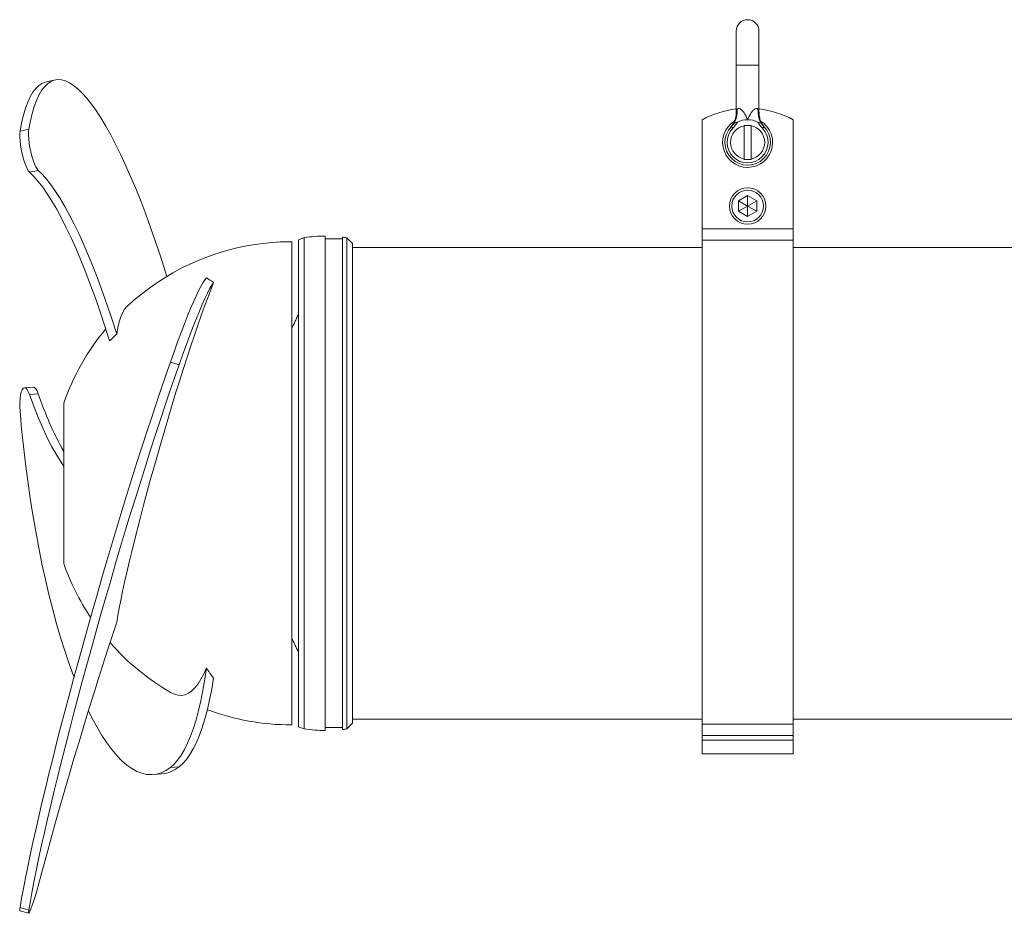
# Model space of a CAD drawing. Header units: millimetres. Extents: x 72 to 1027, y 260 to 830.
# Tile 1 of 3: x 72 to 505, y 260 to 654. Entities that reach past the tile are written whole.
import ezdxf

# ---------------------------------------------------------------- set-up
doc = ezdxf.new("R2010")
doc.units = ezdxf.units.MM

msp = doc.modelspace()

# ---------------------------------------------------------------- linework, layer by layer
at = {"color": 7, "linetype": 'Continuous', "lineweight": 15}
for p, q in [((387.54, 648.7), (387.54, 633.7)), ((397.54, 633.7), (397.54, 648.7)), ((387.54, 633.7), (387.54, 612.95)), ((397.54, 612.95), (397.54, 633.7)), ((87.89, 627.18), (84.04, 626.39)), ((372.54, 561.7), (372.54, 609.7)), ((392.54, 607.2), (391.04, 607.2)), ((391.04, 607.2), (391.04, 592.2)), ((394.04, 607.2), (392.54, 607.2)), ((394.04, 607.2), (394.04, 592.2)), ((412.54, 561.7), (412.54, 609.7)), ((72.43, 604.68), (76.28, 605.47)), ((392.54, 592.2), (391.04, 592.2)), ((394.04, 592.2), (392.54, 592.2)), ((76.57, 586.59), (80.42, 587.39)), ((392.54, 576.32), (388.54, 574.01)), ((392.54, 576.32), (396.54, 574.01)), ((392.54, 576.32), (392.54, 571.7)), ((388.54, 574.01), (388.54, 569.4)), ((388.54, 574.01), (392.54, 571.7)), ((396.54, 574.01), (392.54, 571.7)), ((396.54, 569.4), (396.54, 574.01)), ((392.54, 571.7), (388.54, 569.4)), ((392.54, 567.09), (388.54, 569.4)), ((392.54, 571.7), (392.54, 567.09)), ((392.54, 571.7), (396.54, 569.4)), ((396.54, 569.4), (392.54, 567.09)), ((372.54, 561.7), (412.54, 561.7)), ((372.54, 556.73), (372.54, 561.7)), ((412.54, 556.73), (412.54, 561.7)), ((191.94, 343.38), (191.94, 556.01)), ((197.44, 557.81), (194.94, 556.9)), ((194.94, 556.9), (194.94, 342.5)), ((197.44, 557.81), (197.44, 341.59)), ((206.74, 558.47), (206.74, 340.92)), ((214.24, 557.2), (206.74, 557.2)), ((214.24, 558.03), (214.24, 341.36)), ((218.74, 555.2), (216.16, 557.78)), ((216.16, 557.78), (216.16, 341.61)), ((218.74, 555.2), (218.74, 344.2)), ((372.54, 343.66), (372.54, 556.73)), ((372.54, 556.73), (412.54, 556.73)), ((412.54, 343.66), (412.54, 556.73)), ((372.54, 553.51), (218.74, 553.51)), ((524.04, 553.51), (412.54, 553.51)), ((138.57, 502.99), (142.42, 501.88)), ((78.18, 492.02), (74.34, 491.71)), ((76.57, 488.77), (80.42, 489.09)), ((91.64, 414.43), (91.64, 484.96)), ((194.94, 342.5), (197.44, 341.59)), ((216.16, 341.61), (218.74, 344.2)), ((218.74, 345.89), (372.54, 345.89)), ((372.54, 343.66), (412.54, 343.66)), ((372.54, 338.73), (372.54, 343.66)), ((412.54, 345.89), (524.04, 345.89)), ((412.54, 338.73), (412.54, 343.66)), ((206.74, 342.2), (214.24, 342.2)), ((372.54, 338.73), (412.54, 338.73)), ((372.54, 336.63), (372.54, 338.73)), ((412.54, 336.63), (412.54, 338.73)), ((372.54, 336.63), (412.54, 336.63)), ((372.54, 330.63), (372.54, 336.63)), ((412.54, 330.63), (412.54, 336.63)), ((372.54, 330.63), (412.54, 330.63)), ((138.57, 324.62), (142.42, 324.94)), ((131, 321.52), (134.85, 321.84)), ((72.38, 261.57), (76.23, 260.46)), ((72.43, 263.01), (76.28, 261.9))]:
    msp.add_line(p, q, dxfattribs=at)
at = {"color": 8, "linetype": 'Continuous', "lineweight": 15}
for p, q in [((387.54, 633.7), (392.54, 633.7)), ((392.54, 633.7), (397.54, 633.7))]:
    msp.add_line(p, q, dxfattribs=at)
at = {"color": 7, "linetype": 'Continuous', "lineweight": 15, "flags": 128}
for points in [[(72.43, 604.68), (73.13, 608.34), (73.93, 611.68), (74.83, 614.7), (75.82, 617.39), (76.9, 619.74), (78.07, 621.74), (79.33, 623.41), (80.67, 624.72), (82.09, 625.68), (83.59, 626.28), (84.04, 626.39)], [(76.28, 605.47), (76.98, 609.13), (77.78, 612.47), (78.68, 615.49), (79.66, 618.18), (80.75, 620.53), (81.92, 622.54), (83.17, 624.2), (84.51, 625.51), (85.94, 626.47), (87.44, 627.07), (89.01, 627.32), (90.66, 627.21), (92.37, 626.75), (94.14, 625.92), (95.98, 624.75), (97.87, 623.22), (99.82, 621.35), (101.81, 619.13), (103.84, 616.57), (105.91, 613.68), (108.02, 610.46), (110.15, 606.92), (112.31, 603.07), (114.49, 598.92), (116.68, 594.47), (118.89, 589.74), (121.1, 584.73), (123.31, 579.46), (125.51, 573.94), (127.71, 568.18), (129.89, 562.19), (132.05, 555.99), (134.19, 549.59), (136.3, 543), (137.01, 540.73)], [(386.03, 605.92), (385.89, 606.06), (385.76, 606.19), (385.63, 606.31), (385.52, 606.41), (385.43, 606.5), (385.37, 606.56), (385.32, 606.6), (385.31, 606.61)], [(399.04, 605.92), (399.19, 606.06), (399.32, 606.19), (399.45, 606.31), (399.56, 606.41), (399.65, 606.5), (399.71, 606.56), (399.75, 606.6), (399.77, 606.61)], [(76.57, 586.59), (76.05, 587.22), (75.5, 588.2), (74.93, 589.5), (74.37, 591.06), (73.85, 592.82), (73.37, 594.72), (72.97, 596.67), (72.65, 598.6), (72.43, 600.44), (72.32, 602.1), (72.32, 603.54), (72.43, 604.68)], [(80.42, 587.39), (79.9, 588.02), (79.34, 589), (78.78, 590.29), (78.22, 591.85), (77.69, 593.62), (77.22, 595.51), (76.81, 597.46), (76.49, 599.39), (76.27, 601.23), (76.16, 602.9), (76.16, 604.33), (76.28, 605.47)], [(111.82, 512.43), (109.78, 518.86), (107.7, 525.1), (105.6, 531.13), (103.48, 536.94), (101.35, 542.52), (99.21, 547.84), (97.06, 552.9), (94.92, 557.69), (92.78, 562.18), (90.65, 566.38), (88.55, 570.27), (86.46, 573.84), (84.41, 577.07), (82.39, 579.98), (80.4, 582.53), (78.46, 584.74), (76.57, 586.59)], [(114.99, 515.37), (112.98, 521.62), (110.94, 527.68), (108.87, 533.53), (106.79, 539.17), (104.7, 544.58), (102.59, 549.74), (100.49, 554.65), (98.39, 559.29), (96.29, 563.65), (94.21, 567.72), (92.15, 571.49), (90.11, 574.96), (88.09, 578.1), (86.11, 580.93), (84.17, 583.42), (82.27, 585.57), (80.42, 587.39)], [(157.57, 538.1), (156.31, 534.88), (154.98, 531.37), (153.59, 527.6), (152.15, 523.57), (150.66, 519.3), (149.12, 514.81), (147.55, 510.12), (145.95, 505.25), (144.33, 500.21), (142.68, 495.03), (141.03, 489.73), (139.38, 484.32), (137.72, 478.84), (136.08, 473.29), (134.45, 467.72), (132.85, 462.13), (131.27, 456.55), (129.73, 451), (128.24, 445.51), (126.79, 440.1), (125.39, 434.78), (124.05, 429.59), (122.78, 424.53), (121.58, 419.64), (120.45, 414.93), (119.4, 410.42), (118.44, 406.13), (117.56, 402.08), (116.78, 398.28), (116.08, 394.74), (115.49, 391.49), (114.99, 388.54)], [(138.57, 502.99), (140.2, 507.58), (141.78, 511.92), (143.3, 516), (144.76, 519.81), (146.16, 523.33), (147.48, 526.56), (148.73, 529.48), (149.9, 532.08), (150.98, 534.36), (151.98, 536.31), (152.89, 537.92), (153.71, 539.18), (154.43, 540.1)], [(142.42, 501.88), (144.05, 506.48), (145.63, 510.83), (147.16, 514.91), (148.62, 518.73), (150.02, 522.25), (151.34, 525.48), (152.59, 528.41), (153.76, 531.01), (154.85, 533.29), (155.84, 535.23), (156.75, 536.84), (157.57, 538.1)], [(114.99, 515.37), (115.49, 518.21), (116.08, 520.73), (116.78, 522.92), (117.56, 524.77), (118.44, 526.27), (119.4, 527.43), (119.49, 527.51)], [(72.43, 263.01), (73.13, 267.07), (73.93, 271.43), (74.83, 276.07), (75.82, 280.97), (76.9, 286.13), (78.07, 291.55), (79.33, 297.19), (80.67, 303.06), (82.09, 309.14), (83.59, 315.41), (85.16, 321.86), (86.81, 328.49), (88.52, 335.27), (90.3, 342.18), (92.13, 349.22), (94.03, 356.37), (95.97, 363.61), (97.96, 370.93), (99.99, 378.31), (102.06, 385.73), (104.17, 393.18), (106.3, 400.64), (108.46, 408.09), (110.64, 415.53), (112.84, 422.92), (115.04, 430.26), (117.25, 437.54), (119.46, 444.72), (121.67, 451.8), (123.86, 458.77), (126.04, 465.6), (128.21, 472.29), (130.35, 478.81), (132.46, 485.15), (134.53, 491.31), (136.57, 497.26), (138.57, 502.99)], [(76.28, 261.9), (76.98, 265.96), (77.78, 270.32), (78.68, 274.96), (79.66, 279.86), (80.75, 285.03), (81.92, 290.44), (83.17, 296.08), (84.51, 301.95), (85.94, 308.03), (87.44, 314.3), (89.01, 320.76), (90.66, 327.38), (92.37, 334.16), (94.14, 341.08), (95.98, 348.12), (97.87, 355.26), (99.82, 362.5), (101.81, 369.82), (103.84, 377.2), (105.91, 384.62), (108.02, 392.07), (110.15, 399.53), (112.31, 406.98), (114.49, 414.42), (116.68, 421.81), (118.89, 429.16), (121.1, 436.43), (123.31, 443.61), (125.51, 450.7), (127.71, 457.66), (129.89, 464.49), (132.05, 471.18), (134.19, 477.7), (136.3, 484.04), (138.38, 490.2), (140.42, 496.15), (142.42, 501.88)], [(76.57, 488.77), (76.05, 490.03), (75.5, 490.96), (74.93, 491.53), (74.37, 491.71), (73.85, 491.49), (73.37, 490.89), (72.97, 489.93), (72.65, 488.64), (72.43, 487.07), (72.32, 485.3), (72.32, 483.38), (72.43, 481.4)], [(80.42, 489.09), (79.9, 490.35), (79.34, 491.28), (78.78, 491.84), (78.22, 492.02), (78.18, 492.02)], [(91.64, 457.28), (90.65, 458.72), (88.55, 462.07), (86.46, 465.74), (84.41, 469.74), (82.39, 474.06), (80.4, 478.67), (78.46, 483.58), (76.57, 488.77)], [(72.43, 481.4), (73.13, 473.68), (73.93, 465.98), (74.83, 458.32), (75.82, 450.73), (76.9, 443.22), (78.07, 435.8), (79.33, 428.49), (80.67, 421.31), (82.09, 414.27), (83.59, 407.4), (85.16, 400.69), (86.81, 394.18), (88.52, 387.87), (90.3, 381.77), (92.13, 375.91), (94.03, 370.29), (95.97, 364.92), (96.18, 364.38)], [(114.99, 388.54), (112.98, 382.47), (110.94, 376.22), (108.87, 369.82), (106.79, 363.28), (104.7, 356.6), (102.59, 349.82), (100.49, 342.94), (98.39, 335.98), (96.29, 328.96), (94.21, 321.89), (92.15, 314.8), (90.11, 307.7), (88.09, 300.6), (86.11, 293.52), (84.17, 286.49), (82.27, 279.52), (80.42, 272.62)], [(138.57, 324.62), (140.2, 326.06), (141.78, 327.86), (143.3, 330), (144.76, 332.48), (146.16, 335.29), (147.48, 338.43), (148.73, 341.89), (149.9, 345.65), (150.98, 349.7), (151.98, 354.03), (152.89, 358.62), (153.71, 363.47), (154.43, 368.54)], [(138.91, 357.55), (140.37, 356.85), (141.96, 356.43), (143.52, 356.37), (145.04, 356.67), (146.54, 357.33), (147.99, 358.34), (149.4, 359.71), (150.75, 361.42), (152.04, 363.47), (153.27, 365.84), (154.43, 368.54)], [(142.42, 324.94), (144.05, 326.38), (145.63, 328.18), (147.16, 330.33), (148.62, 332.81), (150.02, 335.64), (151.34, 338.79), (152.59, 342.25), (153.76, 346.02), (154.85, 350.09), (155.84, 354.43), (156.75, 359.04), (157.57, 363.9)], [(102.51, 349.55), (104.17, 346.24), (106.3, 342.32), (108.46, 338.71), (110.64, 335.43), (112.84, 332.49), (115.04, 329.88), (117.25, 327.61), (119.46, 325.7), (121.67, 324.14), (123.86, 322.93), (126.04, 322.09), (128.21, 321.6), (130.35, 321.48), (132.46, 321.73), (134.53, 322.33), (136.57, 323.3), (138.57, 324.62)], [(80.42, 272.62), (79.9, 270.73), (79.34, 268.81), (78.78, 266.95), (78.22, 265.21), (77.69, 263.66), (77.22, 262.37), (76.81, 261.38), (76.49, 260.74), (76.27, 260.47), (76.16, 260.57), (76.16, 261.06), (76.28, 261.9)]]:
    msp.add_lwpolyline(points, dxfattribs=at)
at = {"color": 7, "linetype": 'Continuous', "lineweight": 15}
for radius in [8, 7]:
    msp.add_circle((392.54, 571.7), radius, dxfattribs=at)
for centre, radius, start, end in [((392.54, 648.7), 5, 0, 180), ((392.54, 572.2), 42.5, 96.7563, 118.0725), ((379.1, 612.78), 8.79, 328.635, 6.9636), ((405.97, 612.78), 8.79, 173.0364, 211.365), ((392.54, 572.2), 42.5, 61.9275, 83.2437), ((392.54, 599.7), 11, 121.9796, 0), ((392.54, 599.7), 10, 136.2896, 43.7104), ((392.54, 599.7), 7.5, 101.537, 258.463), ((392.54, 599.7), 10, 90, 116.62), ((392.54, 599.7), 10, 63.38, 90), ((392.54, 599.7), 7.5, 281.537, 78.463), ((392.54, 599.7), 11, 0, 57.2409), ((392.54, 599.7), 9, 136.2896, 43.7104), ((191.94, 449.7), 106.32, 90, 132.9571), ((206.7, 493.47), 65, 89.9697, 98.1953), ((206.7, 493.47), 65, 81.6391, 83.3437), ((191.94, 449.7), 106.32, 140.2733, 160.63), ((225.25, 537.85), 152.82, 198.6067, 209.0376), ((191.94, 449.7), 106.32, 199.37, 213.6876), ((191.94, 449.7), 106.32, 221.2685, 240.0825), ((191.94, 449.7), 106.32, 249.5767, 270), ((206.7, 405.92), 65, 261.8047, 270.0303), ((206.7, 405.92), 65, 276.6563, 278.3609), ((133.42, 336.11), 14.35, 275.7336, 308.859), ((74.41, 262.22), 2.13, 158.2882, 197.7067)]:
    msp.add_arc(centre, radius, start, end, dxfattribs=at)
for points, knots in [([(387.54, 612.95), (387.54, 612.94), (387.57, 612.5), (387.47, 611.64), (387.25, 610.45), (386.91, 609.38), (386.5, 608.46), (386.08, 607.71), (385.69, 607.12), (385.38, 606.72), (385.18, 606.49), (385.1, 606.39), (385.08, 606.36), (385.07, 606.36)], [0, 0, 0, 0, 0.003599, 0.184461, 0.353064, 0.507952, 0.647027, 0.767464, 0.865754, 0.937889, 0.977832, 0.991419, 1, 1, 1, 1]), ([(387.82, 613.85), (387.87, 613.98), (387.92, 614.1), (388.04, 614.32), (388.12, 614.41), (388.29, 614.56), (388.39, 614.61), (388.6, 614.66), (388.72, 614.66), (389.1, 614.58), (389.37, 614.43), (389.75, 614.13), (389.87, 614.02), (390.12, 613.78), (390.23, 613.65), (390.58, 613.25), (390.79, 612.96), (391.2, 612.35), (391.4, 612.04), (391.94, 611.07), (392.26, 610.39), (392.54, 609.7)], [0, 0, 0, 0, 0.0625, 0.0625, 0.125, 0.125, 0.1875, 0.1875, 0.25, 0.25, 0.375, 0.375, 0.4375, 0.4375, 0.5, 0.5, 0.625, 0.625, 0.75, 0.75, 1, 1, 1, 1]), ([(397.25, 613.85), (397.21, 613.98), (397.16, 614.1), (397.03, 614.32), (396.96, 614.41), (396.79, 614.56), (396.69, 614.61), (396.47, 614.66), (396.35, 614.66), (395.98, 614.58), (395.71, 614.43), (395.33, 614.13), (395.21, 614.02), (394.96, 613.78), (394.84, 613.65), (394.5, 613.25), (394.28, 612.96), (393.87, 612.35), (393.68, 612.04), (393.14, 611.07), (392.82, 610.39), (392.54, 609.7)], [0, 0, 0, 0, 0.0625, 0.0625, 0.125, 0.125, 0.1875, 0.1875, 0.25, 0.25, 0.375, 0.375, 0.4375, 0.4375, 0.5, 0.5, 0.625, 0.625, 0.75, 0.75, 1, 1, 1, 1]), ([(400.01, 606.36), (400.01, 606.36), (400, 606.36), (399.97, 606.4), (399.86, 606.53), (399.62, 606.82), (399.12, 607.49), (398.5, 608.56), (397.9, 610.1), (397.57, 611.57), (397.56, 612.57), (397.56, 612.95)], [0, 0, 0, 0, 0.0000554, 0.0114334, 0.0273711, 0.0807559, 0.160207, 0.3783212, 0.5862286, 0.8425579, 1, 1, 1, 1]), ([(385.31, 606.61), (385.19, 606.48), (385.03, 606.31), (385.06, 606.35), (385.07, 606.35)], [0, 0, 0, 0, 0.767698, 1, 1, 1, 1]), ([(388.06, 608.64), (387.92, 608.57), (387.77, 608.51), (387.48, 608.42), (387.33, 608.39), (387.05, 608.34), (386.93, 608.33), (386.78, 608.3), (386.74, 608.29), (386.66, 608.26), (386.63, 608.24), (386.61, 608.21)], [0, 0, 0, 0, 0.25, 0.25, 0.5, 0.5, 0.75, 0.75, 0.875, 0.875, 1, 1, 1, 1]), ([(397.02, 608.64), (397.16, 608.57), (397.31, 608.51), (397.6, 608.42), (397.75, 608.39), (397.96, 608.35), (398.02, 608.34), (398.15, 608.32), (398.2, 608.32), (398.3, 608.3), (398.34, 608.29), (398.41, 608.26), (398.44, 608.24), (398.47, 608.21)], [0, 0, 0, 0, 0.25, 0.25, 0.5, 0.5, 0.625, 0.625, 0.75, 0.75, 0.875, 0.875, 1, 1, 1, 1]), ([(400.01, 606.35), (400.01, 606.35), (400.02, 606.34), (399.85, 606.52), (399.77, 606.61)], [0, 0, 0, 0, 0.4979798, 1, 1, 1, 1]), ([(194.94, 524.09), (194.66, 523.49), (194.39, 522.91), (193.86, 521.77), (193.6, 521.22), (192.83, 519.64), (192.36, 518.69), (191.94, 517.85)], [0, 0, 0, 0, 0.25, 0.25, 0.5, 0.5, 1, 1, 1, 1]), ([(191.94, 381.54), (192.36, 380.7), (192.84, 379.75), (193.6, 378.17), (193.86, 377.61), (194.39, 376.48), (194.66, 375.9), (194.94, 375.3)], [0, 0, 0, 0, 0.5, 0.5, 0.75, 0.75, 1, 1, 1, 1])]:
    msp.add_open_spline(points, degree=3, knots=knots, dxfattribs=at)
at = {"color": 8, "linetype": 'Continuous', "lineweight": 15}
for points, knots in [([(387.54, 612.95), (387.55, 612.96), (387.55, 612.96), (387.64, 613.26), (387.75, 613.62), (387.82, 613.85)], [0, 0, 0, 0, 0.183871, 0.496259, 1, 1, 1, 1]), ([(397.25, 613.85), (397.34, 613.56), (397.47, 613.16), (397.54, 612.92), (397.53, 612.95), (397.53, 612.95)], [0, 0, 0, 0, 0.64341, 0.912935, 1, 1, 1, 1])]:
    msp.add_open_spline(points, degree=3, knots=knots, dxfattribs=at)
at = {"color": 7, "linetype": 'Continuous', "lineweight": 15}
for points in [[(385.31, 606.61), (385.79, 607.11), (386.21, 607.64), (386.61, 608.21)], [(388.06, 608.64), (387.49, 607.66), (386.82, 606.75), (386.03, 605.92)], [(399.04, 605.92), (398.26, 606.75), (397.59, 607.66), (397.02, 608.64)], [(398.47, 608.21), (398.86, 607.64), (399.29, 607.11), (399.77, 606.61)], [(154.43, 540.1), (155.43, 539.5), (156.48, 538.83), (157.57, 538.1)], [(111.82, 512.43), (112.85, 513.44), (113.91, 514.42), (114.99, 515.37)], [(157.57, 363.9), (156.48, 365.38), (155.43, 366.93), (154.43, 368.54)]]:
    msp.add_open_spline(points, degree=3, dxfattribs=at)

doc.saveas('drawing.dxf')
